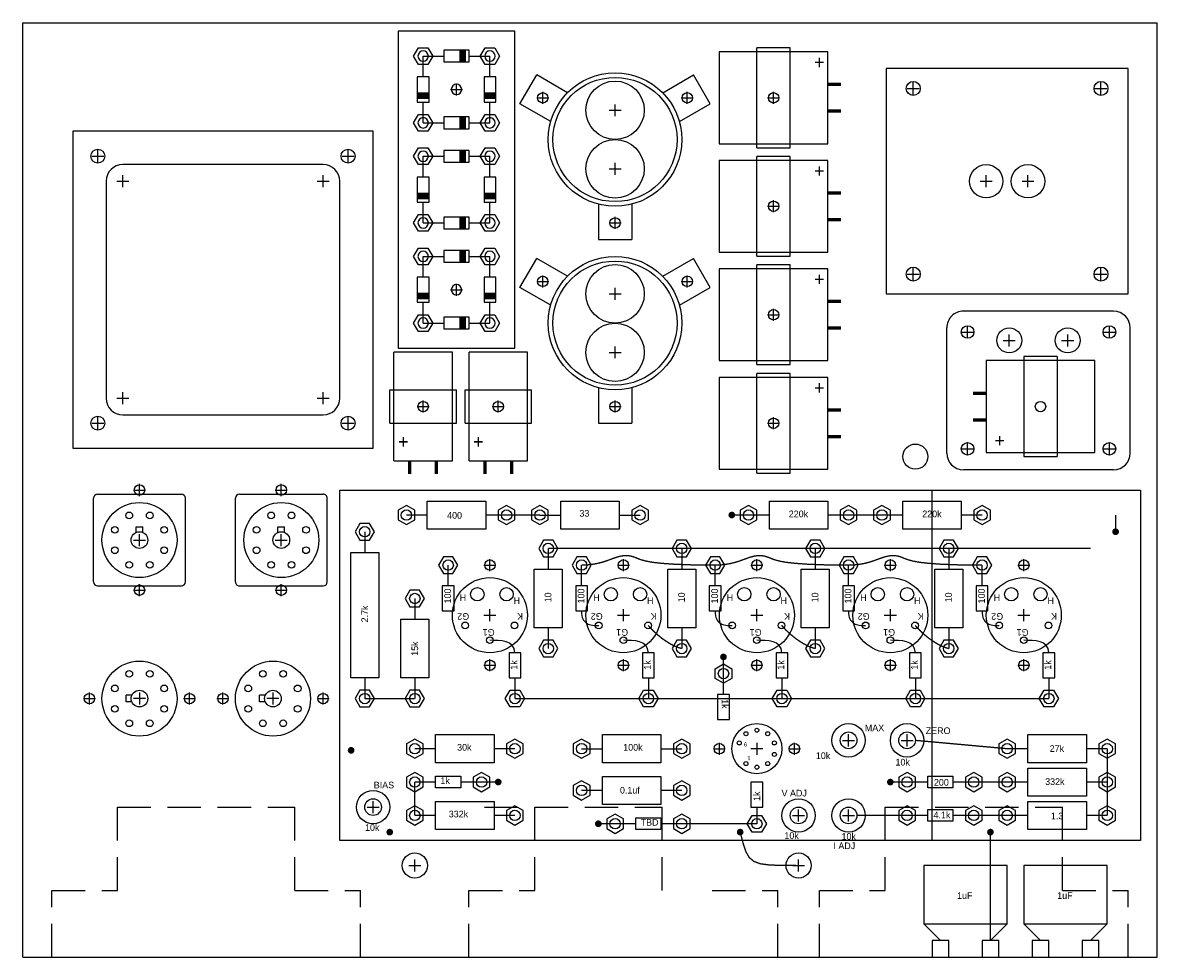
# Model space of a CAD drawing. Header units: inches. Extents: x 0 to 48.2, y 0 to 26.
# Tile 2 of 4: x 1 to 18, y 12 to 26. Entities that reach past the tile are written whole.
import ezdxf

# ---------------------------------------------------------------- set-up
doc = ezdxf.new("R2010")
doc.units = ezdxf.units.IN
doc.header["$MEASUREMENT"] = 0
doc.linetypes.add('DASHED', pattern=[0.75, 0.5, -0.25])
for name, color, linetype in [('Chassis', 6, 'Continuous'), ('inside', 1, 'Continuous'), ('parts', 3, 'Continuous'), ('WIRE', 253, 'Continuous')]:
    doc.layers.add(name, color=color, linetype=linetype)

# ---------------------------------------------------------------- blocks, each defined once
blk = doc.blocks.new('xfmr')
at = {"layer": 'Chassis'}
for p, q in [((1.625, 1.75), (-1.625, 1.75)), ((-1.875, 1.5), (-1.875, -1.5)), ((1.875, -1.5), (1.875, 1.5)), ((-1.625, -1.75), (1.625, -1.75))]:
    blk.add_line(p, q, dxfattribs=at)
for centre in [(-2, 1.875), (2, 1.875), (-2, -1.875), (2, -1.875)]:
    blk.add_circle(centre, 0.104, dxfattribs=at)
for centre, start, end in [((-1.625, 1.5), 90, 180), ((1.625, 1.5), 0, 90), ((-1.625, -1.5), 180, 270), ((1.625, -1.5), 270, 0)]:
    blk.add_arc(centre, 0.25, start, end, dxfattribs=at)
at = {"layer": 'parts'}
for p, q in [((-2.375, 2.25), (-2.375, -2.25)), ((2.375, 2.25), (-2.375, 2.25)), ((2.375, -2.25), (2.375, 2.25)), ((1.625, 1.75), (-1.625, 1.75)), ((-1.875, 1.5), (-1.875, -1.5)), ((1.875, -1.5), (1.875, 1.5)), ((-1.625, -1.75), (1.625, -1.75)), ((-2.375, -2.25), (2.375, -2.25))]:
    blk.add_line(p, q, dxfattribs=at)
for centre in [(-2, 1.875), (2, 1.875), (-2, -1.875), (2, -1.875)]:
    blk.add_circle(centre, 0.104, dxfattribs=at)
for centre, start, end in [((-1.625, 1.5), 90, 180), ((1.625, 1.5), 0, 90), ((-1.625, -1.5), 180, 270), ((1.625, -1.5), 270, 0)]:
    blk.add_arc(centre, 0.25, start, end, dxfattribs=at)
blk = doc.blocks.new('choke')
at = {"layer": 'Chassis'}
for centre, radius in [((-1.40625, 1.390625), 0.1045), ((1.40625, 1.390625), 0.1045), ((-0.3125, 0), 0.25), ((0.3125, 0), 0.25), ((-1.40625, -1.390625), 0.1045), ((1.40625, -1.390625), 0.1045)]:
    blk.add_circle(centre, radius, dxfattribs=at)
at = {"layer": 'parts'}
for p, q in [((1.8125, 1.6875), (-1.8125, 1.6875)), ((-1.8125, 1.6875), (-1.8125, -1.6875)), ((1.8125, -1.6875), (1.8125, 1.6875)), ((-1.8125, -1.6875), (1.8125, -1.6875))]:
    blk.add_line(p, q, dxfattribs=at)
for centre, radius in [((-1.40625, 1.390625), 0.1045), ((1.40625, 1.390625), 0.1045), ((-0.3125, 0), 0.25), ((0.3125, 0), 0.25), ((-1.40625, -1.390625), 0.1045), ((1.40625, -1.390625), 0.1045)]:
    blk.add_circle(centre, radius, dxfattribs=at)
blk = doc.blocks.new('motorcap')
at = {"layer": 'Chassis'}
for centre, radius in [((0, 1.25), 0.078), ((0, 0.438), 0.438), ((0, -0.438), 0.438), ((-1.083, -0.625), 0.078), ((1.083, -0.625), 0.078)]:
    blk.add_circle(centre, radius, dxfattribs=at)
at = {"layer": 'parts'}
for p, q in [((-0.25, 0.968), (-0.25, 1.5)), ((0.25, 1.5), (-0.25, 1.5)), ((0.25, 0.968), (0.25, 1.5)), ((-0.964, -0.268), (-1.424, -0.533)), ((0.964, -0.268), (1.424, -0.533)), ((-1.424, -0.533), (-1.174, -0.967)), ((1.424, -0.533), (1.174, -0.967)), ((-0.714, -0.701), (-1.174, -0.967)), ((0.714, -0.701), (1.174, -0.967))]:
    blk.add_line(p, q, dxfattribs=at)
for centre, radius in [((0, 1.25), 0.078), ((0, 0), 1), ((0, 0), 0.93), ((-1.083, -0.625), 0.078), ((1.083, -0.625), 0.078)]:
    blk.add_circle(centre, radius, dxfattribs=at)
blk = doc.blocks.new('choke2')
at = {"layer": 'Chassis'}
for centre, radius in [((-1.0625, 0.875), 0.094), ((1.0625, 0.875), 0.094), ((-0.4375, -0.75), 0.1875), ((0.4375, -0.75), 0.1875), ((-1.0625, -0.875), 0.094), ((1.0625, -0.875), 0.094)]:
    blk.add_circle(centre, radius, dxfattribs=at)
at = {"layer": 'parts'}
for p, q in [((-1.125, 1.1875), (1.125, 1.1875)), ((-1.375, 0.9375), (-1.375, -0.9375)), ((1.375, 0.9375), (1.375, -0.9375)), ((-1.125, -1.1875), (1.125, -1.1875))]:
    blk.add_line(p, q, dxfattribs=at)
for centre, radius in [((-1.0625, 0.875), 0.094), ((1.0625, 0.875), 0.094), ((-0.4375, -0.75), 0.1875), ((0.4375, -0.75), 0.1875), ((-1.0625, -0.875), 0.094), ((1.0625, -0.875), 0.094)]:
    blk.add_circle(centre, radius, dxfattribs=at)
for centre, start, end in [((-1.125, 0.9375), 90, 180), ((1.125, 0.9375), 0, 90), ((-1.125, -0.9375), 180, 270), ((1.125, -0.9375), 270, 0)]:
    blk.add_arc(centre, 0.25, start, end, dxfattribs=at)
blk = doc.blocks.new('OCTAL')
at = {"layer": 'Chassis'}
for centre, radius in [((0, 0), 0.562), ((-0.75, 0), 0.078), ((0.75, 0), 0.078)]:
    blk.add_circle(centre, radius, dxfattribs=at)
at = {"layer": 'parts'}
for p, q in [((0.115, 0.05), (0.2, 0.05)), ((0.2, 0.05), (0.2, -0.05)), ((0.115, -0.05), (0.2, -0.05))]:
    blk.add_line(p, q, dxfattribs=at)
for centre, radius in [((0, 0), 0.562), ((-0.153, 0.37), 0.05), ((0.153, 0.37), 0.05), ((-0.37, 0.153), 0.05), ((0.37, 0.153), 0.05), ((-0.75, 0), 0.078), ((0, 0), 0.125), ((0.75, 0), 0.078), ((-0.37, -0.153), 0.05), ((0.37, -0.153), 0.05), ((-0.153, -0.37), 0.05), ((0.153, -0.37), 0.05)]:
    blk.add_circle(centre, radius, dxfattribs=at)
blk = doc.blocks.new('relay')
at = {"layer": 'parts'}
for p, q in [((-0.6275, 0.6875), (0.6275, 0.6875)), ((-0.6875, 0.6275), (-0.6875, -0.6275)), ((0.6875, 0.6275), (0.6875, -0.6275)), ((-0.6275, -0.6875), (0.6275, -0.6875))]:
    blk.add_line(p, q, dxfattribs=at)
for centre, start, end in [((-0.6275, 0.6275), 90, 180), ((0.6275, 0.6275), 0, 90), ((-0.6275, -0.6275), 180, 270), ((0.6275, -0.6275), 270, 0)]:
    blk.add_arc(centre, 0.06, start, end, dxfattribs=at)
blk.add_blockref('OCTAL', (0, 0), dxfattribs=at)
blk = doc.blocks.new('pot_small')
at = {"layer": 'Chassis'}
blk.add_circle((0, 0), 0.125, dxfattribs=at)
at = {"layer": 'inside'}
for radius in [0.25, 0.125]:
    blk.add_circle((0, 0), radius, dxfattribs=at)
blk = doc.blocks.new('noval')
at = {"layer": 'Chassis'}
for centre, radius in [((0, 0), 0.375), ((-0.562, 0), 0.078), ((0.562, 0), 0.078)]:
    blk.add_circle(centre, radius, dxfattribs=at)
at = {"layer": 'parts'}
for centre, radius in [((0, 0), 0.375), ((-0.163, 0.224), 0.03), ((0, 0.277), 0.03), ((0.163, 0.224), 0.03), ((-0.562, 0), 0.078), ((-0.263, 0.086), 0.03), ((0.562, 0), 0.078), ((-0.263, -0.086), 0.03), ((0.263, -0.086), 0.03), ((-0.163, -0.224), 0.03), ((0, -0.277), 0.03), ((0.163, -0.224), 0.03)]:
    blk.add_circle(centre, radius, dxfattribs=at)
for s, p in [('1', (0.094, 0.113)), ('9', (0.149, -0.093))]:
    blk.add_text(s, height=0.06, dxfattribs=at).set_placement(p)
blk = doc.blocks.new('elcap')
at = {"layer": 'Chassis'}
blk.add_circle((0, 0), 0.078, dxfattribs=at)
at = {"layer": 'inside'}
for p, q in [((0.8125, 0.6875), (-0.8125, 0.6875)), ((-0.8125, 0.6875), (-0.8125, -0.6875)), ((-0.25, 0.7475), (-0.25, -0.7475)), ((0.25, 0.7475), (-0.25, 0.7475)), ((0.25, 0.7475), (0.25, -0.7475)), ((0.8125, -0.6875), (0.8125, 0.6875)), ((-0.8125, -0.6875), (0.8125, -0.6875)), ((-0.25, -0.7475), (0.25, -0.7475))]:
    blk.add_line(p, q, dxfattribs=at)
at = {"layer": 'inside', "const_width": 0.05}
for points in [[(-0.8125, 0.2), (-1.0125, 0.2)], [(-0.8125, -0.2), (-1.0125, -0.2)]]:
    blk.add_lwpolyline(points, dxfattribs=at)
at = {"layer": 'inside'}
blk.add_circle((0, 0), 0.078, dxfattribs=at)
blk = doc.blocks.new('elcap2')
at = {"layer": 'Chassis'}
blk.add_circle((0, 0), 0.078, dxfattribs=at)
at = {"layer": 'inside'}
for p, q in [((-0.8125, 0.4375), (0.8125, 0.4375)), ((-0.8125, 0.4375), (-0.8125, -0.4375)), ((-0.25, 0.4975), (-0.25, -0.4975)), ((-0.25, 0.4975), (0.25, 0.4975)), ((0.25, 0.4975), (0.25, -0.4975)), ((0.8125, -0.4375), (0.8125, 0.4375)), ((-0.8125, -0.4375), (0.8125, -0.4375)), ((-0.25, -0.4975), (0.25, -0.4975))]:
    blk.add_line(p, q, dxfattribs=at)
at = {"layer": 'inside', "const_width": 0.05}
for points in [[(-0.8125, 0.2), (-1.0125, 0.2)], [(-0.8125, -0.2), (-1.0125, -0.2)]]:
    blk.add_lwpolyline(points, dxfattribs=at)
at = {"layer": 'inside'}
blk.add_circle((0, 0), 0.078, dxfattribs=at)
blk = doc.blocks.new('r5')
at = {"layer": 'inside'}
for p, q in [((0, 0.75), (0, 0.438)), ((-0.21, -0.438), (-0.21, 0.438)), ((-0.21, 0.438), (0, 0.438)), ((0, 0.438), (0.21, 0.438)), ((0.21, 0.438), (0.21, -0.438)), ((0.21, -0.438), (-0.21, -0.438)), ((0, -0.438), (0, -0.75))]:
    blk.add_line(p, q, dxfattribs=at)
for points in [[(-0.072, 0.875), (-0.144, 0.75), (-0.072, 0.625), (0.072, 0.625), (0.144, 0.75), (0.072, 0.875)], [(-0.072, -0.625), (-0.144, -0.75), (-0.072, -0.875), (0.072, -0.875), (0.144, -0.75), (0.072, -0.625)]]:
    blk.add_lwpolyline(points, close=True, dxfattribs=at)
for centre in [(0, 0.75), (0, -0.75)]:
    blk.add_circle(centre, 0.078, dxfattribs=at)
blk = doc.blocks.new('r05')
at = {"layer": 'inside'}
for p, q in [((0, 0.5), (0, 0.188)), ((-0.088, -0.188), (-0.088, 0.188)), ((-0.088, 0.188), (0, 0.188)), ((0, 0.188), (0.088, 0.188)), ((0.088, 0.188), (0.088, -0.188)), ((0.088, -0.188), (-0.088, -0.188)), ((0, -0.188), (0, -0.5))]:
    blk.add_line(p, q, dxfattribs=at)
for points in [[(-0.072, 0.625), (-0.144, 0.5), (-0.072, 0.375), (0.072, 0.375), (0.144, 0.5), (0.072, 0.625)], [(-0.072, -0.375), (-0.144, -0.5), (-0.072, -0.625), (0.072, -0.625), (0.144, -0.5), (0.072, -0.375)]]:
    blk.add_lwpolyline(points, close=True, dxfattribs=at)
for centre in [(0, 0.5), (0, -0.5)]:
    blk.add_circle(centre, 0.078, dxfattribs=at)
blk = doc.blocks.new('BRIDGE')
at = {"layer": 'inside'}
for p, q in [((0, 0), (0.312, 0)), ((0.312, 0.088), (0.688, 0.088)), ((0.312, 0), (0.312, 0.088)), ((0.312, -0.088), (0.312, 0)), ((0.688, 0.088), (0.688, -0.088)), ((0.688, 0), (1, 0)), ((0.688, -0.088), (0.312, -0.088)), ((0, -1), (0.312, -1)), ((0.312, -0.912), (0.688, -0.912)), ((0.312, -1), (0.312, -0.912)), ((0.312, -1.088), (0.312, -1)), ((0.688, -0.912), (0.688, -1.088)), ((0.688, -1), (1, -1)), ((0.688, -1.088), (0.312, -1.088))]:
    blk.add_line(p, q, dxfattribs=at)
at = {"layer": 'inside', "const_width": 0.1}
for points in [[(0.594, 0.088), (0.594, -0.088)], [(-0.088, -0.406), (0.088, -0.406)], [(0.912, -0.406), (1.088, -0.406)], [(0.594, -0.912), (0.594, -1.088)]]:
    blk.add_lwpolyline(points, dxfattribs=at)
for p in [(0, -0.5), (1, -0.5)]:
    blk.add_blockref('r05', p)
blk = doc.blocks.new('rectifiers')
at = {"layer": 'Chassis'}
for centre in [(0, 0), (0, -3)]:
    blk.add_circle(centre, 0.078, dxfattribs=at)
at = {"layer": 'inside'}
for p, q in [((-0.875, -3.875), (-0.875, 0.875)), ((-0.875, 0.875), (0.875, 0.875)), ((0.875, 0.875), (0.875, -3.875)), ((0.875, -3.875), (-0.875, -3.875))]:
    blk.add_line(p, q, dxfattribs=at)
for centre in [(0, 0), (0, -3)]:
    blk.add_circle(centre, 0.078, dxfattribs=at)
for p in [(-0.5, 0.5), (-0.5, -1), (-0.5, -2.5)]:
    blk.add_blockref('BRIDGE', p, dxfattribs=at)

msp = doc.modelspace()

# ---------------------------------------------------------------- linework, layer by layer
at = {"layer": 'Chassis'}
for p, q in [((1, 12), (1, 26)), ((1, 26), (18, 26)), ((18, 12), (18, 26)), ((7.41, 25), (7.59, 25)), ((7.5, 24.91), (7.5, 25.09)), ((14.254, 25.016), (14.434, 25.016)), ((14.344, 24.926), (14.344, 25.106)), ((17.066, 25.016), (17.246, 25.016)), ((17.156, 24.926), (17.156, 25.106)), ((8.702, 24.875), (8.882, 24.875)), ((8.792, 24.785), (8.792, 24.965)), ((10.868, 24.875), (11.048, 24.875)), ((10.958, 24.785), (10.958, 24.965)), ((12.16, 24.875), (12.34, 24.875)), ((12.25, 24.785), (12.25, 24.965)), ((9.785, 24.688), (9.965, 24.688)), ((9.875, 24.598), (9.875, 24.777)), ((2.035, 24), (2.215, 24)), ((2.125, 23.91), (2.125, 24.09)), ((5.785, 24), (5.965, 24)), ((5.875, 23.91), (5.875, 24.09)), ((9.785, 23.812), (9.965, 23.812)), ((9.875, 23.723), (9.875, 23.902)), ((2.5, 23.535), (2.5, 23.715)), ((5.5, 23.535), (5.5, 23.715)), ((15.438, 23.535), (15.438, 23.715)), ((16.062, 23.535), (16.062, 23.715)), ((2.41, 23.625), (2.59, 23.625)), ((5.41, 23.625), (5.59, 23.625)), ((15.348, 23.625), (15.527, 23.625)), ((15.973, 23.625), (16.152, 23.625)), ((12.25, 23.16), (12.25, 23.34)), ((12.16, 23.25), (12.34, 23.25)), ((9.785, 23), (9.965, 23)), ((9.875, 22.91), (9.875, 23.09)), ((14.344, 22.144), (14.344, 22.324)), ((17.156, 22.144), (17.156, 22.324)), ((8.702, 22.125), (8.882, 22.125)), ((8.792, 22.035), (8.792, 22.215)), ((10.868, 22.125), (11.048, 22.125)), ((10.958, 22.035), (10.958, 22.215)), ((14.254, 22.234), (14.434, 22.234)), ((17.066, 22.234), (17.246, 22.234)), ((7.41, 22), (7.59, 22)), ((7.5, 21.91), (7.5, 22.09)), ((9.785, 21.938), (9.965, 21.938)), ((9.875, 21.848), (9.875, 22.027)), ((12.16, 21.625), (12.34, 21.625)), ((12.25, 21.535), (12.25, 21.715)), ((15.157, 21.276), (15.157, 21.456)), ((17.282, 21.276), (17.282, 21.456)), ((15.067, 21.366), (15.247, 21.366)), ((15.782, 21.151), (15.782, 21.331)), ((16.657, 21.151), (16.657, 21.331)), ((17.192, 21.366), (17.372, 21.366)), ((9.875, 20.973), (9.875, 21.152)), ((15.692, 21.241), (15.872, 21.241)), ((16.567, 21.241), (16.747, 21.241)), ((9.785, 21.062), (9.965, 21.062)), ((2.5, 20.285), (2.5, 20.465)), ((5.5, 20.285), (5.5, 20.465)), ((2.41, 20.375), (2.59, 20.375)), ((5.41, 20.375), (5.59, 20.375)), ((6.91, 20.25), (7.09, 20.25)), ((7, 20.16), (7, 20.34)), ((8.035, 20.25), (8.215, 20.25)), ((8.125, 20.16), (8.125, 20.34)), ((9.785, 20.25), (9.965, 20.25)), ((9.875, 20.16), (9.875, 20.34)), ((2.125, 19.91), (2.125, 20.09)), ((5.875, 19.91), (5.875, 20.09)), ((12.25, 19.91), (12.25, 20.09)), ((2.035, 20), (2.215, 20)), ((5.785, 20), (5.965, 20)), ((12.16, 20), (12.34, 20)), ((15.067, 19.616), (15.247, 19.616)), ((15.157, 19.526), (15.157, 19.706)), ((17.192, 19.616), (17.372, 19.616)), ((17.282, 19.526), (17.282, 19.706)), ((2.75, 18.91), (2.75, 19.09)), ((4.875, 18.91), (4.875, 19.09)), ((2.66, 19), (2.84, 19)), ((4.785, 19), (4.965, 19)), ((2.66, 18.25), (2.84, 18.25)), ((2.75, 18.16), (2.75, 18.34)), ((4.785, 18.25), (4.965, 18.25)), ((4.875, 18.16), (4.875, 18.34)), ((7.91, 17.875), (8.09, 17.875)), ((8, 17.785), (8, 17.965)), ((9.91, 17.875), (10.09, 17.875)), ((10, 17.785), (10, 17.965)), ((11.91, 17.875), (12.09, 17.875)), ((12, 17.785), (12, 17.965)), ((13.91, 17.875), (14.09, 17.875)), ((14, 17.785), (14, 17.965)), ((15.91, 17.875), (16.09, 17.875)), ((16, 17.785), (16, 17.965)), ((2.75, 17.41), (2.75, 17.59)), ((4.875, 17.41), (4.875, 17.59)), ((2.66, 17.5), (2.84, 17.5)), ((4.785, 17.5), (4.965, 17.5)), ((8, 17.035), (8, 17.215)), ((10, 17.035), (10, 17.215)), ((12, 17.035), (12, 17.215)), ((14, 17.035), (14, 17.215)), ((16, 17.035), (16, 17.215)), ((7.91, 17.125), (8.09, 17.125)), ((9.91, 17.125), (10.09, 17.125)), ((11.91, 17.125), (12.09, 17.125)), ((13.91, 17.125), (14.09, 17.125)), ((15.91, 17.125), (16.09, 17.125)), ((7.91, 16.375), (8.09, 16.375)), ((8, 16.285), (8, 16.465)), ((9.91, 16.375), (10.09, 16.375)), ((10, 16.285), (10, 16.465)), ((11.91, 16.375), (12.09, 16.375)), ((12, 16.285), (12, 16.465)), ((13.91, 16.375), (14.09, 16.375)), ((14, 16.285), (14, 16.465)), ((15.91, 16.375), (16.09, 16.375)), ((16, 16.285), (16, 16.465)), ((1.91, 15.875), (2.09, 15.875)), ((2, 15.785), (2, 15.965)), ((2.84, 15.875), (2.66, 15.875)), ((2.75, 15.965), (2.75, 15.785)), ((3.41, 15.875), (3.59, 15.875)), ((3.5, 15.785), (3.5, 15.965)), ((3.91, 15.875), (4.09, 15.875)), ((4, 15.785), (4, 15.965)), ((4.84, 15.875), (4.66, 15.875)), ((4.75, 15.965), (4.75, 15.785)), ((5.41, 15.875), (5.59, 15.875)), ((5.5, 15.785), (5.5, 15.965)), ((13.375, 15.16), (13.375, 15.34)), ((14.25, 15.16), (14.25, 15.34)), ((11.438, 15.035), (11.438, 15.215)), ((12, 15.215), (12, 15.035)), ((12.562, 15.035), (12.562, 15.215)), ((13.285, 15.25), (13.465, 15.25)), ((14.16, 15.25), (14.34, 15.25)), ((11.348, 15.125), (11.527, 15.125)), ((12.09, 15.125), (11.91, 15.125)), ((12.473, 15.125), (12.652, 15.125)), ((6.25, 14.16), (6.25, 14.34)), ((6.16, 14.25), (6.34, 14.25)), ((12.535, 14.125), (12.715, 14.125)), ((12.625, 14.035), (12.625, 14.215)), ((13.285, 14.125), (13.465, 14.125)), ((13.375, 14.035), (13.375, 14.215)), ((6.875, 13.285), (6.875, 13.465)), ((12.625, 13.285), (12.625, 13.465)), ((6.785, 13.375), (6.965, 13.375)), ((12.535, 13.375), (12.715, 13.375)), ((1, 12), (18, 12))]:
    msp.add_line(p, q, dxfattribs=at)
at = {"layer": 'Chassis', "linetype": 'DASHED'}
for p, q in [((2.421, 14.25), (5.079, 14.25)), ((2.421, 13), (2.421, 14.25)), ((5.079, 13), (5.079, 14.25)), ((7.921, 14.25), (10.579, 14.25)), ((8.671, 13), (8.671, 14.25)), ((10.579, 13), (10.579, 14.25)), ((13.921, 13), (13.921, 14.25)), ((13.921, 14.25), (16.579, 14.25)), ((16.579, 13), (16.579, 14.25)), ((1.438, 13), (2.421, 13)), ((1.438, 12), (1.438, 13)), ((5.079, 13), (6.062, 13)), ((6.062, 12), (6.062, 13)), ((7.687, 12), (7.687, 13)), ((7.687, 13), (8.671, 13)), ((11.329, 13), (12.312, 13)), ((12.312, 12), (12.312, 13)), ((12.938, 12), (12.938, 13)), ((12.938, 13), (13.921, 13)), ((16.579, 13), (17.562, 13)), ((17.562, 12), (17.562, 13))]:
    msp.add_line(p, q, dxfattribs=at)
at = {"layer": 'Chassis'}
for centre, radius in [((14.375, 19.5), 0.188), ((8, 17.875), 0.078), ((10, 17.875), 0.078), ((12, 17.875), 0.078), ((14, 17.875), 0.078), ((16, 17.875), 0.078), ((8, 17.125), 0.562), ((10, 17.125), 0.562), ((12, 17.125), 0.562), ((14, 17.125), 0.562), ((16, 17.125), 0.562), ((8, 16.375), 0.078), ((10, 16.375), 0.078), ((12, 16.375), 0.078), ((14, 16.375), 0.078), ((16, 16.375), 0.078), ((6.875, 13.375), 0.188), ((12.625, 13.375), 0.188)]:
    msp.add_circle(centre, radius, dxfattribs=at)
at = {"layer": 'inside'}
for p, q in [((5.75, 13.75), (5.75, 19)), ((5.75, 19), (6.125, 19)), ((6.125, 19), (17.75, 19)), ((14.625, 13.75), (14.625, 19)), ((17.75, 19), (17.75, 13.75)), ((6.125, 18.375), (6.125, 18.062)), ((5.915, 16.188), (5.915, 18.062)), ((5.915, 18.062), (6.125, 18.062)), ((6.125, 18.062), (6.335, 18.062)), ((6.335, 18.062), (6.335, 16.188)), ((7.375, 17.562), (7.375, 17.875)), ((9.375, 17.562), (9.375, 17.875)), ((11.375, 17.562), (11.375, 17.875)), ((13.375, 17.562), (13.375, 17.875)), ((15.375, 17.562), (15.375, 17.875)), ((7.287, 17.562), (7.287, 17.188)), ((7.463, 17.562), (7.287, 17.562)), ((7.463, 17.188), (7.463, 17.562)), ((9.463, 17.562), (9.287, 17.562)), ((9.287, 17.562), (9.287, 17.188)), ((9.463, 17.188), (9.463, 17.562)), ((11.287, 17.562), (11.287, 17.188)), ((11.463, 17.562), (11.287, 17.562)), ((11.463, 17.188), (11.463, 17.562)), ((13.287, 17.562), (13.287, 17.188)), ((13.463, 17.562), (13.287, 17.562)), ((13.463, 17.188), (13.463, 17.562)), ((15.287, 17.562), (15.287, 17.188)), ((15.463, 17.562), (15.287, 17.562)), ((15.463, 17.188), (15.463, 17.562)), ((7.287, 17.188), (7.375, 17.188)), ((7.375, 17.188), (7.463, 17.188)), ((9.287, 17.188), (9.375, 17.188)), ((9.375, 17.188), (9.463, 17.188)), ((11.287, 17.188), (11.375, 17.188)), ((11.375, 17.188), (11.463, 17.188)), ((13.287, 17.188), (13.375, 17.188)), ((13.375, 17.188), (13.463, 17.188)), ((15.287, 17.188), (15.375, 17.188)), ((15.375, 17.188), (15.463, 17.188)), ((8.287, 16.562), (8.287, 16.188)), ((8.375, 16.562), (8.287, 16.562)), ((8.463, 16.562), (8.375, 16.562)), ((8.463, 16.188), (8.463, 16.562)), ((10.287, 16.562), (10.287, 16.188)), ((10.375, 16.562), (10.287, 16.562)), ((10.463, 16.562), (10.375, 16.562)), ((10.463, 16.562), (10.375, 16.562)), ((10.463, 16.188), (10.463, 16.562)), ((12.287, 16.562), (12.287, 16.188)), ((12.375, 16.562), (12.287, 16.562)), ((12.463, 16.562), (12.375, 16.562)), ((12.463, 16.562), (12.375, 16.562)), ((12.463, 16.188), (12.463, 16.562)), ((14.287, 16.562), (14.287, 16.188)), ((14.375, 16.562), (14.287, 16.562)), ((14.463, 16.562), (14.375, 16.562)), ((14.463, 16.562), (14.375, 16.562)), ((14.463, 16.188), (14.463, 16.562)), ((16.287, 16.562), (16.287, 16.188)), ((16.375, 16.562), (16.287, 16.562)), ((16.463, 16.562), (16.375, 16.562)), ((16.463, 16.188), (16.463, 16.562)), ((6.335, 16.188), (5.915, 16.188)), ((6.125, 16.188), (6.125, 15.875)), ((8.287, 16.188), (8.463, 16.188)), ((8.375, 16.188), (8.375, 15.875)), ((10.287, 16.188), (10.463, 16.188)), ((10.375, 16.188), (10.375, 15.875)), ((11.5, 15.938), (11.5, 16.25)), ((12.287, 16.188), (12.463, 16.188)), ((12.375, 16.188), (12.375, 15.875)), ((14.287, 16.188), (14.463, 16.188)), ((14.375, 16.188), (14.375, 15.875)), ((16.287, 16.188), (16.463, 16.188)), ((16.375, 16.188), (16.375, 15.875)), ((11.412, 15.938), (11.412, 15.562)), ((11.588, 15.938), (11.412, 15.938)), ((11.588, 15.562), (11.588, 15.938)), ((11.412, 15.562), (11.5, 15.562)), ((11.5, 15.562), (11.588, 15.562)), ((12, 14.625), (11.912, 14.625)), ((11.912, 14.625), (11.912, 14.25)), ((12.088, 14.625), (12, 14.625)), ((12.088, 14.25), (12.088, 14.625)), ((6.5, 14.5), (6.5, 14.5)), ((11.912, 14.25), (12.088, 14.25)), ((12, 14.25), (12, 14)), ((17.75, 13.75), (5.75, 13.75)), ((15.75, 13.375), (14.5, 13.375)), ((14.5, 13.375), (14.5, 12.5)), ((15.75, 12.5), (15.75, 13.375)), ((17.25, 13.375), (16, 13.375)), ((16, 13.375), (16, 12.5)), ((17.25, 12.5), (17.25, 13.375)), ((14.75, 12.25), (14.5, 12.5)), ((14.5, 12.5), (15.75, 12.5)), ((15.5, 12.25), (15.75, 12.5)), ((16, 12.5), (17.25, 12.5)), ((16.25, 12.25), (16, 12.5)), ((17, 12.25), (17.25, 12.5)), ((14.625, 12.25), (14.625, 12)), ((14.875, 12.25), (14.625, 12.25)), ((14.875, 12), (14.875, 12.25)), ((15.375, 12.25), (15.375, 12)), ((15.625, 12.25), (15.375, 12.25)), ((15.625, 12), (15.625, 12.25)), ((16.125, 12.25), (16.125, 12)), ((16.375, 12.25), (16.125, 12.25)), ((16.375, 12), (16.375, 12.25)), ((17.125, 12.25), (16.875, 12.25)), ((16.875, 12.25), (16.875, 12)), ((17.125, 12), (17.125, 12.25))]:
    msp.add_line(p, q, dxfattribs=at)
for points in [[(6.053, 18.5), (5.981, 18.375), (6.053, 18.25), (6.197, 18.25), (6.269, 18.375), (6.197, 18.5)], [(7.303, 18), (7.231, 17.875), (7.303, 17.75), (7.447, 17.75), (7.519, 17.875), (7.447, 18)], [(9.303, 18), (9.231, 17.875), (9.303, 17.75), (9.447, 17.75), (9.519, 17.875), (9.447, 18)], [(11.303, 18), (11.231, 17.875), (11.303, 17.75), (11.447, 17.75), (11.519, 17.875), (11.447, 18)], [(13.303, 18), (13.231, 17.875), (13.303, 17.75), (13.447, 17.75), (13.519, 17.875), (13.447, 18)], [(15.303, 18), (15.231, 17.875), (15.303, 17.75), (15.447, 17.75), (15.519, 17.875), (15.447, 18)], [(11.625, 16.178), (11.5, 16.106), (11.375, 16.178), (11.375, 16.322), (11.5, 16.394), (11.625, 16.322)], [(6.053, 16), (5.981, 15.875), (6.053, 15.75), (6.197, 15.75), (6.269, 15.875), (6.197, 16)], [(8.447, 16), (8.519, 15.875), (8.447, 15.75), (8.303, 15.75), (8.231, 15.875), (8.303, 16)], [(10.447, 16), (10.519, 15.875), (10.447, 15.75), (10.303, 15.75), (10.231, 15.875), (10.303, 16)], [(12.447, 16), (12.519, 15.875), (12.447, 15.75), (12.303, 15.75), (12.231, 15.875), (12.303, 16)], [(14.447, 16), (14.519, 15.875), (14.447, 15.75), (14.303, 15.75), (14.231, 15.875), (14.303, 16)], [(16.447, 16), (16.519, 15.875), (16.447, 15.75), (16.303, 15.75), (16.231, 15.875), (16.303, 16)], [(12.072, 14.125), (12.144, 14), (12.072, 13.875), (11.928, 13.875), (11.856, 14), (11.928, 14.125)]]:
    msp.add_lwpolyline(points, close=True, dxfattribs=at)
for points in [[(9.375, 17.188), (9.375, 17.15), (9.379, 17.119), (9.385, 17.092), (9.394, 17.07), (9.405, 17.051), (9.417, 17.035), (9.431, 17.022), (9.445, 17.011), (9.46, 17), (9.475, 16.991), (9.492, 16.984), (9.512, 16.978), (9.535, 16.974), (9.562, 16.971), (9.594, 16.971), (9.63, 16.972)], [(11.375, 17.188), (11.375, 17.15), (11.379, 17.119), (11.385, 17.092), (11.394, 17.07), (11.405, 17.051), (11.417, 17.035), (11.431, 17.022), (11.445, 17.011), (11.46, 17), (11.475, 16.991), (11.492, 16.984), (11.512, 16.978), (11.535, 16.974), (11.562, 16.971), (11.594, 16.971), (11.63, 16.972)], [(13.375, 17.188), (13.375, 17.15), (13.379, 17.119), (13.385, 17.092), (13.394, 17.07), (13.405, 17.051), (13.417, 17.035), (13.431, 17.022), (13.445, 17.011), (13.46, 17), (13.475, 16.991), (13.492, 16.984), (13.512, 16.978), (13.535, 16.974), (13.562, 16.971), (13.594, 16.971), (13.63, 16.972)], [(15.375, 17.188), (15.375, 17.15), (15.379, 17.119), (15.385, 17.092), (15.394, 17.07), (15.405, 17.051), (15.417, 17.035), (15.431, 17.022), (15.445, 17.011), (15.46, 17), (15.475, 16.991), (15.492, 16.984), (15.512, 16.978), (15.535, 16.974), (15.562, 16.971), (15.594, 16.971), (15.63, 16.972)], [(8.375, 16.562), (8.363, 16.626), (8.335, 16.673), (8.294, 16.706), (8.243, 16.727), (8.185, 16.739), (8.124, 16.746), (8.061, 16.748), (8, 16.75)], [(10.375, 16.562), (10.363, 16.626), (10.335, 16.673), (10.294, 16.706), (10.243, 16.727), (10.185, 16.739), (10.124, 16.746), (10.061, 16.748), (10, 16.75)], [(12.375, 16.562), (12.363, 16.626), (12.335, 16.673), (12.294, 16.706), (12.243, 16.727), (12.185, 16.739), (12.124, 16.746), (12.061, 16.748), (12, 16.75)], [(14.375, 16.562), (14.363, 16.626), (14.335, 16.673), (14.294, 16.706), (14.243, 16.727), (14.185, 16.739), (14.124, 16.746), (14.061, 16.748), (14, 16.75)], [(16.375, 16.562), (16.363, 16.626), (16.335, 16.673), (16.294, 16.706), (16.243, 16.727), (16.185, 16.739), (16.124, 16.746), (16.061, 16.748), (16, 16.75)]]:
    msp.add_lwpolyline(points, dxfattribs=at)
for centre in [(6.125, 18.375), (7.375, 17.875), (9.375, 17.875), (11.375, 17.875), (13.375, 17.875), (15.375, 17.875), (11.5, 16.25), (6.125, 15.875), (8.375, 15.875), (10.375, 15.875), (12.375, 15.875), (14.375, 15.875), (16.375, 15.875), (12, 14)]:
    msp.add_circle(centre, 0.078, dxfattribs=at)
at = {"layer": 'parts'}
for centre, radius in [((8, 17.875), 0.078), ((10, 17.875), 0.078), ((12, 17.875), 0.078), ((14, 17.875), 0.078), ((16, 17.875), 0.078), ((8, 17.125), 0.562), ((10, 17.125), 0.562), ((12, 17.125), 0.562), ((14, 17.125), 0.562), ((16, 17.125), 0.562), ((7.812, 17.438), 0.1), ((8.25, 17.438), 0.1), ((9.812, 17.438), 0.1), ((10.25, 17.438), 0.1), ((11.812, 17.438), 0.1), ((12.25, 17.438), 0.1), ((13.812, 17.438), 0.1), ((14.25, 17.438), 0.1), ((15.812, 17.438), 0.1), ((16.25, 17.438), 0.1), ((7.63, 16.972), 0.05), ((8.37, 16.972), 0.05), ((9.63, 16.972), 0.05), ((10.37, 16.972), 0.05), ((11.63, 16.972), 0.05), ((12.37, 16.972), 0.05), ((13.63, 16.972), 0.05), ((14.37, 16.972), 0.05), ((15.63, 16.972), 0.05), ((16.37, 16.972), 0.05), ((8, 16.75), 0.05), ((10, 16.75), 0.05), ((12, 16.75), 0.05), ((14, 16.75), 0.05), ((16, 16.75), 0.05), ((8, 16.375), 0.078), ((10, 16.375), 0.078), ((12, 16.375), 0.078), ((14, 16.375), 0.078), ((16, 16.375), 0.078)]:
    msp.add_circle(centre, radius, dxfattribs=at)
at = {"layer": 'WIRE', "color": 30, "const_width": 0.02}
for points in [[(8.75, 18.625), (8.25, 18.625)], [(9.375, 17.875), (9.464, 17.878), (9.545, 17.888), (9.617, 17.901), (9.683, 17.918), (9.742, 17.937), (9.795, 17.956), (9.844, 17.974), (9.889, 17.99), (9.931, 18.002), (9.97, 18.011), (10.008, 18.016), (10.043, 18.018), (10.078, 18.016), (10.112, 18.01), (10.145, 18.001), (10.18, 17.988), (10.217, 17.973), (10.265, 17.955), (10.335, 17.936), (10.437, 17.917), (10.582, 17.901), (10.779, 17.887), (11.04, 17.878), (11.375, 17.875)], [(11.375, 17.875), (11.464, 17.878), (11.545, 17.888), (11.617, 17.901), (11.683, 17.918), (11.742, 17.937), (11.795, 17.956), (11.844, 17.974), (11.889, 17.99), (11.931, 18.002), (11.97, 18.011), (12.008, 18.016), (12.043, 18.018), (12.078, 18.016), (12.112, 18.01), (12.145, 18.001), (12.18, 17.988), (12.217, 17.973), (12.265, 17.955), (12.335, 17.936), (12.437, 17.917), (12.582, 17.901), (12.779, 17.887), (13.04, 17.878), (13.375, 17.875)], [(13.375, 17.875), (13.464, 17.878), (13.545, 17.888), (13.617, 17.901), (13.683, 17.918), (13.742, 17.937), (13.795, 17.956), (13.844, 17.974), (13.889, 17.99), (13.931, 18.002), (13.97, 18.011), (14.008, 18.016), (14.043, 18.018), (14.078, 18.016), (14.112, 18.01), (14.145, 18.001), (14.18, 17.988), (14.217, 17.973), (14.265, 17.955), (14.335, 17.936), (14.437, 17.917), (14.582, 17.901), (14.779, 17.887), (15.04, 17.878), (15.375, 17.875)]]:
    msp.add_lwpolyline(points, dxfattribs=at)
at = {"layer": 'WIRE', "color": 7, "const_width": 0.05}
for points in [[(11.6, 18.625, 1), (11.65, 18.625, 1)], [(17.375, 18.35, 1), (17.375, 18.4, 1)], [(11.5, 16.525, 1), (11.5, 16.475, 1)], [(5.896, 15.1, 1), (5.946, 15.1, 1)], [(8.15, 14.625, 1), (8.1, 14.625, 1)], [(13.975, 14.625, 1), (14.025, 14.625, 1)], [(9.6, 14, 1), (9.65, 14, 1)], [(6.525, 13.875, 1), (6.475, 13.875, 1)], [(11.775, 13.875, 1), (11.725, 13.875, 1)], [(15.475, 13.875, 1), (15.525, 13.875, 1)]]:
    msp.add_lwpolyline(points, format="xyb", close=True, dxfattribs=at)
at = {"layer": 'WIRE', "color": 7, "const_width": 0.02}
for points in [[(11.875, 18.625), (11.625, 18.625)], [(17.375, 18.625), (17.375, 18.375)], [(11.5, 16.25), (11.5, 16.5)], [(7.875, 14.625), (8.125, 14.625)], [(14.25, 14.625), (14, 14.625)], [(9.875, 14), (9.625, 14)], [(12.625, 13.375), (12.377, 13.376), (12.189, 13.383), (12.052, 13.401), (11.953, 13.438), (11.884, 13.497), (11.834, 13.586), (11.793, 13.71), (11.75, 13.875)], [(15.5, 13.875), (15.5, 12.25)]]:
    msp.add_lwpolyline(points, dxfattribs=at)
at = {"layer": 'WIRE', "const_width": 0.02}
for points in [[(13.375, 18.625), (13.875, 18.625)], [(10.37, 16.972), (10.438, 16.9), (10.507, 16.836), (10.576, 16.779), (10.644, 16.732), (10.709, 16.692), (10.77, 16.661), (10.826, 16.639), (10.875, 16.625)], [(12.37, 16.972), (12.438, 16.9), (12.507, 16.836), (12.576, 16.779), (12.644, 16.732), (12.709, 16.692), (12.77, 16.661), (12.826, 16.639), (12.875, 16.625)], [(14.37, 16.972), (14.438, 16.9), (14.507, 16.836), (14.576, 16.779), (14.644, 16.732), (14.709, 16.692), (14.77, 16.661), (14.826, 16.639), (14.875, 16.625)], [(8.375, 15.875), (10.375, 15.875)], [(10.375, 15.875), (12.375, 15.875)], [(12.375, 15.875), (14.375, 15.875)], [(14.375, 15.875), (16.375, 15.875)], [(15.75, 15.125), (14.375, 15.25)], [(6.875, 14.625), (6.875, 14.125)], [(15.75, 14.625), (15.25, 14.625)], [(14.25, 14.125), (13.5, 14.125)], [(15.75, 14.125), (15.25, 14.125)], [(10.875, 14), (12, 14)]]:
    msp.add_lwpolyline(points, dxfattribs=at)
at = {"layer": 'WIRE', "color": 1, "const_width": 0.02}
for points in [[(8.875, 18.125), (11, 18.125), (13, 18.125), (15, 18.125), (17, 18.125)], [(17.25, 15.125), (17.25, 14.625)], [(17.25, 14.625), (17.25, 14.125)]]:
    msp.add_lwpolyline(points, dxfattribs=at)
at = {"layer": 'WIRE', "color": 125, "const_width": 0.02}
msp.add_lwpolyline([(6.125, 15.875), (6.875, 15.875)], dxfattribs=at)

# ---------------------------------------------------------------- block references
for p, rotation in [((7.5, 18.625), 270), ((9.5, 18.625), 90), ((12.625, 18.625), 270), ((14.625, 18.625), 270), ((7.625, 15.125), 270), ((10.125, 15.125), 89.99999999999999), ((16.5, 15.125), 270), ((16.5, 14.625), 270), ((10.125, 14.5), 270), ((7.625, 14.125), 270), ((16.5, 14.125), 270)]:
    msp.add_blockref('r5', p, dxfattribs=dict(rotation=rotation))
for p in [(8.875, 17.375), (10.875, 17.375), (12.875, 17.375), (14.875, 17.375), (6.875, 16.625)]:
    msp.add_blockref('r5', p)
at = {"layer": 'Chassis', "rotation": 180}
for name, p in [('elcap', (12.25, 24.875)), ('motorcap', (9.875, 24.25)), ('elcap', (12.25, 23.25)), ('elcap', (12.25, 21.625)), ('elcap', (12.25, 20)), ('OCTAL', (2.75, 15.875)), ('OCTAL', (4.75, 15.875))]:
    msp.add_blockref(name, p, dxfattribs=at)
at = {"layer": 'Chassis'}
for name, p in [('elcap', (16.25, 20.25)), ('pot_small', (13.375, 15.25)), ('pot_small', (14.25, 15.25)), ('pot_small', (6.25, 14.25)), ('pot_small', (12.625, 14.125)), ('pot_small', (13.375, 14.125))]:
    msp.add_blockref(name, p, dxfattribs=at)
at = {"layer": 'inside', "xscale": -1, "rotation": 180}
msp.add_blockref('rectifiers', (7.5, 22), dxfattribs=at)
at = {"layer": 'inside'}
for name, p, rotation in [('motorcap', (9.875, 21.5), 180), ('elcap2', (7, 20.25), 90), ('elcap2', (8.125, 20.25), 90), ('r05', (7.375, 14.625), 270), ('r05', (14.75, 14.625), 270), ('r05', (10.375, 14), 270), ('r05', (14.75, 14.125), 270)]:
    msp.add_blockref(name, p, dxfattribs=dict(at, rotation=rotation))
at = {"layer": 'parts'}
msp.add_blockref('choke', (15.75, 23.625), dxfattribs=at)
for name, p, rotation in [('xfmr', (4, 22), 90), ('choke2', (16.22, 20.491), 180), ('relay', (2.75, 18.25), 90), ('relay', (4.875, 18.25), 89.99999999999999), ('noval', (12, 15.125), 180)]:
    msp.add_blockref(name, p, dxfattribs=dict(at, rotation=rotation))

# ---------------------------------------------------------------- texts
at = {"layer": 'inside'}
for s, height, p in [('+', 0.2, (12.86, 25.308)), ('+', 0.2, (12.86, 23.683)), ('+', 0.2, (12.86, 22.058)), ('+', 0.2, (12.86, 20.433)), ('+', 0.2, (6.625, 19.625)), ('+', 0.2, (7.75, 19.625)), ('+', 0.2, (15.561, 19.642)), ('33', 0.1, (9.341, 18.601)), ('220k', 0.1, (12.478, 18.592)), ('220k', 0.1, (14.478, 18.592)), ('400', 0.1, (7.359, 18.57)), ('MAX', 0.1, (13.618, 15.387)), ('ZERO', 0.1, (14.53, 15.344)), ('30k', 0.1, (7.509, 15.096)), ('100k', 0.1, (9.998, 15.096)), ('27k', 0.1, (16.388, 15.077)), ('10k', 0.1, (12.884, 14.971)), ('10k', 0.1, (14.077, 14.873)), ('BIAS', 0.1, (6.26, 14.53)), ('1k', 0.1, (7.259, 14.596)), ('200', 0.1, (14.653, 14.57)), ('332k', 0.1, (16.32, 14.582)), ('0.1uf', 0.1, (9.949, 14.453)), ('V ADJ', 0.1, (12.37, 14.409)), ('332k', 0.1, (7.384, 14.096)), ('4.1k', 0.1, (14.647, 14.081)), ('1.3', 0.1, (16.406, 14.068)), ('10k', 0.1, (6.129, 13.894)), ('TBD', 0.1, (10.259, 13.971)), ('10k', 0.1, (12.413, 13.773)), ('10k', 0.1, (13.269, 13.76)), ('I ADJ', 0.1, (13.147, 13.62)), ('1uF', 0.1, (15, 12.875)), ('1uF', 0.1, (16.5, 12.875))]:
    msp.add_text(s, height=height, dxfattribs=at).set_placement(p)
for s, rotation, p in [('100', 90, (7.416, 17.301)), ('100', 90, (9.416, 17.301)), ('100', 90, (11.416, 17.301)), ('100', 90, (13.416, 17.301)), ('100', 90, (15.416, 17.301)), ('10', 90, (8.921, 17.317)), ('10', 90, (10.921, 17.317)), ('10', 90, (12.921, 17.317)), ('10', 90, (14.921, 17.317)), ('2.7k', 90, (6.175, 17.016)), ('15k', 90, (6.925, 16.516)), ('1k', 90, (8.41, 16.308)), ('1k', 90, (10.41, 16.308)), ('1k', 90, (12.41, 16.308)), ('1k', 90, (14.41, 16.308)), ('1k', 90, (16.41, 16.308)), ('1k', 270, (11.471, 15.866)), ('1k', 90, (12.05, 14.342))]:
    msp.add_text(s, height=0.1, rotation=rotation, dxfattribs=at).set_placement(p)
at = {"layer": 'parts'}
for s, p in [('H', (7.645, 17.438)), ('H', (8.452, 17.394)), ('H', (9.645, 17.438)), ('H', (10.452, 17.394)), ('H', (11.645, 17.438)), ('H', (11.645, 17.438)), ('H', (12.452, 17.394)), ('H', (13.645, 17.438)), ('H', (13.645, 17.438)), ('H', (14.452, 17.394)), ('H', (15.645, 17.438)), ('H', (15.645, 17.438)), ('H', (16.452, 17.394)), ('G2', (7.69, 17.155)), ('K', (8.497, 17.16)), ('G2', (9.69, 17.155)), ('K', (10.497, 17.16)), ('K', (12.497, 17.16)), ('G2', (13.69, 17.155)), ('K', (14.497, 17.16)), ('G2', (15.69, 17.155)), ('K', (16.497, 17.16)), ('G1', (8.071, 16.916)), ('G1', (10.071, 16.916)), ('G1', (12.071, 16.916)), ('G1', (14.071, 16.916)), ('G1', (16.071, 16.916))]:
    msp.add_text(s, height=0.1, rotation=180, dxfattribs=at).set_placement(p)

doc.saveas('drawing.dxf')
